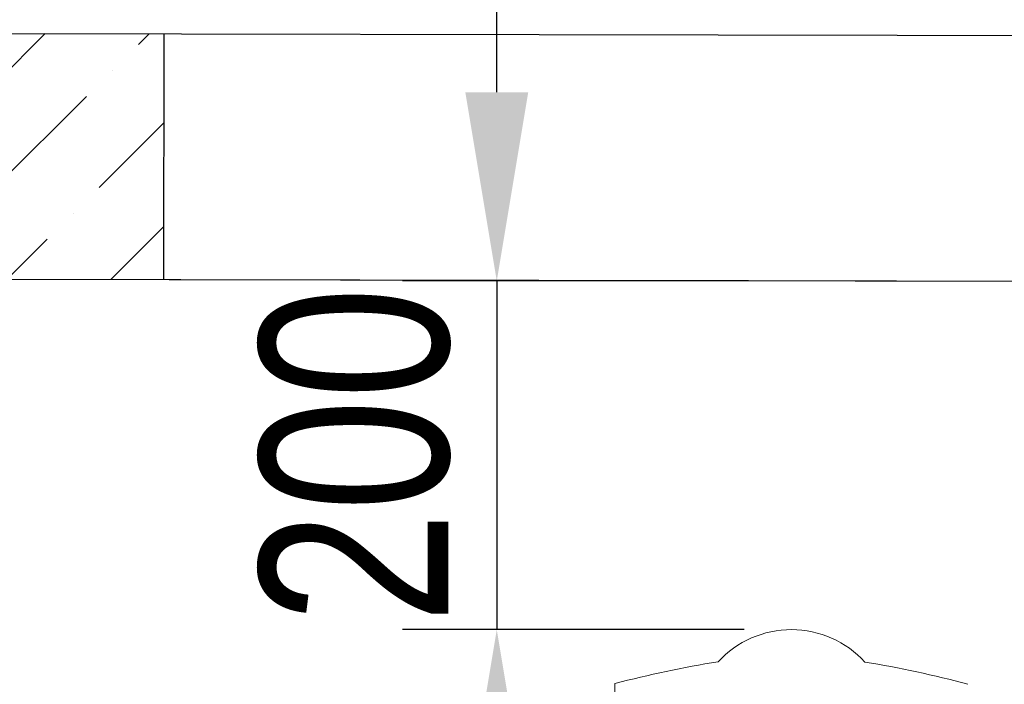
# Model space of a CAD drawing. Extents: x 0 to 361260, y 0 to 4201817.
# Tile 24 of 256: x 360325 to 360338, y 4194669 to 4194678. Entities that reach past the tile are written whole.
import ezdxf

# ---------------------------------------------------------------- set-up
doc = ezdxf.new("R2010")
doc.units = 0
doc.header["$LTSCALE"] = 0.5
doc.header["$MEASUREMENT"] = 0
doc.header["$PDMODE"] = 32
doc.header["$PDSIZE"] = 0.3
doc.layers.add("navro'z", color=7, linetype='Continuous')
doc.dimstyles.new('ISO-25', dxfattribs={"dimtxt": 2.5, "dimasz": 2.5, "dimexe": 1.25, "dimexo": 0.625, "dimtad": 1, "dimtxsty": 'Standard', "dimcen": 2.5, "dimadec": 0, "dimazin": 0, "dimtfac": 1, "dimtmove": 0, "dimatfit": 3, "dimfxl": 1, "dimarcsym": 0})
pattern_1 = [(44.89306, (349315.798, 4193340.8621), (0.51973879, 1.89179207), [2.43342293, -0.48668459, 0, -0.48668459])]

# ---------------------------------------------------------------- blocks, each defined once
blk = doc.blocks.new('*D478')
at = {"color": 0, "lineweight": -2, "transparency": 16777216}
for p, q in [((360331.176, 4194676.792), (360331.176, 4194679.292)), ((360334.513, 4194674.292), (360329.926, 4194674.292)), ((360331.176, 4194674.292), (360331.176, 4194669.675)), ((360334.455, 4194669.675), (360329.926, 4194669.675)), ((360331.176, 4194667.175), (360331.176, 4194664.675))]:
    blk.add_line(p, q, dxfattribs=at)
at = {"color": 0, "lineweight": 106, "transparency": 16777216}
for points in [[(360330.759, 4194676.792), (360331.593, 4194676.792), (360331.176, 4194674.292)], [(360330.759, 4194667.175), (360331.593, 4194667.175), (360331.176, 4194669.675)]]:
    blk.add_solid(points, dxfattribs=at)
at = {"layer": 'Defpoints', "color": 0, "lineweight": 106, "transparency": 16777216}
for p in [(360335.138, 4194674.292), (360331.176, 4194669.675), (360335.08, 4194669.675)]:
    blk.add_point(p, dxfattribs=at)
at = {"color": 0, "transparency": 16777216, "insert": (360329.301, 4194671.984), "char_height": 2.5, "attachment_point": 5, "rotation": 90}
blk.add_mtext('{\\W0.8;200}', dxfattribs=at)

msp = doc.modelspace()

# ---------------------------------------------------------------- hatches: boundary and pattern name
at = {"layer": "navro'z", "transparency": 33554687}
h = msp.add_hatch(dxfattribs=at)
h.set_pattern_fill('ANSI36', color=254, scale=0.306573, angle=-0.1069, style=0)
h.set_pattern_definition(pattern_1)
h.paths.add_polyline_path([(360326.765, 4194677.565), (360310.397, 4194677.595), (360310.391, 4194674.338), (360326.759, 4194674.308)])
h.paths.add_polyline_path([(360348.328, 4194677.524), (360342.841, 4194677.534), (360342.835, 4194674.278), (360348.322, 4194674.268)])
h = msp.add_hatch(dxfattribs=at)
h.set_pattern_fill('ANSI36', color=0, scale=0.306573, angle=-0.1069, style=0)
h.set_pattern_definition(pattern_1)
h.paths.add_polyline_path([(360326.765, 4194677.565), (360310.397, 4194677.595), (360310.391, 4194674.338), (360326.759, 4194674.308)])
h.paths.add_polyline_path([(360348.328, 4194677.524), (360342.841, 4194677.534), (360342.835, 4194674.278), (360348.322, 4194674.268)])

# ---------------------------------------------------------------- linework, layer by layer
at = {"color": 7, "linetype": 'ByBlock', "lineweight": 0, "transparency": 33554687}
msp.add_line((360332.739, 4194667.472), (360332.742, 4194668.96), dxfattribs=at)
for centre, radius, start, end in [((360335.08, 4194668.354), 1.321, 42.4381, 137.348), ((360336.288, 4194655.578), 13.844, 99.0611, 104.8446), ((360333.824, 4194655.583), 13.844, 74.9416, 80.725)]:
    msp.add_arc(centre, radius, start, end, dxfattribs=at)
at = {"layer": "navro'z", "color": 7, "lineweight": 30, "transparency": 33554687}
msp.add_line((360348.322, 4194674.268), (360310.391, 4194674.338), dxfattribs=at)
msp.add_line((360348.322, 4194674.268), (360310.391, 4194674.338), dxfattribs=at)
msp.add_lwpolyline([(360310.397, 4194677.595), (360348.332, 4194677.524), (360348.326, 4194674.268), (360310.391, 4194674.338)], close=True, dxfattribs=at)
msp.add_lwpolyline([(360310.397, 4194677.595), (360348.332, 4194677.524), (360348.326, 4194674.268), (360310.391, 4194674.338)], close=True, dxfattribs=at)
msp.add_lwpolyline([(360326.765, 4194677.565), (360326.759, 4194674.308)], dxfattribs=at)
msp.add_lwpolyline([(360326.765, 4194677.565), (360326.759, 4194674.308)], dxfattribs=at)

# ---------------------------------------------------------------- dimensions: what is measured, and where the dimension line sits
dim = msp.add_linear_dim(base=(360331.176, 4194669.675), p1=(360335.138, 4194674.292), p2=(360335.08, 4194669.675), angle=90, text='{\\W0.8;200}', dimstyle='ISO-25')
dim.commit()
dim.dimension.update_dxf_attribs({"geometry": '*D478', "text_midpoint": (360331.176, 4194671.984), "dimtype": 160})

doc.saveas('drawing.dxf')
